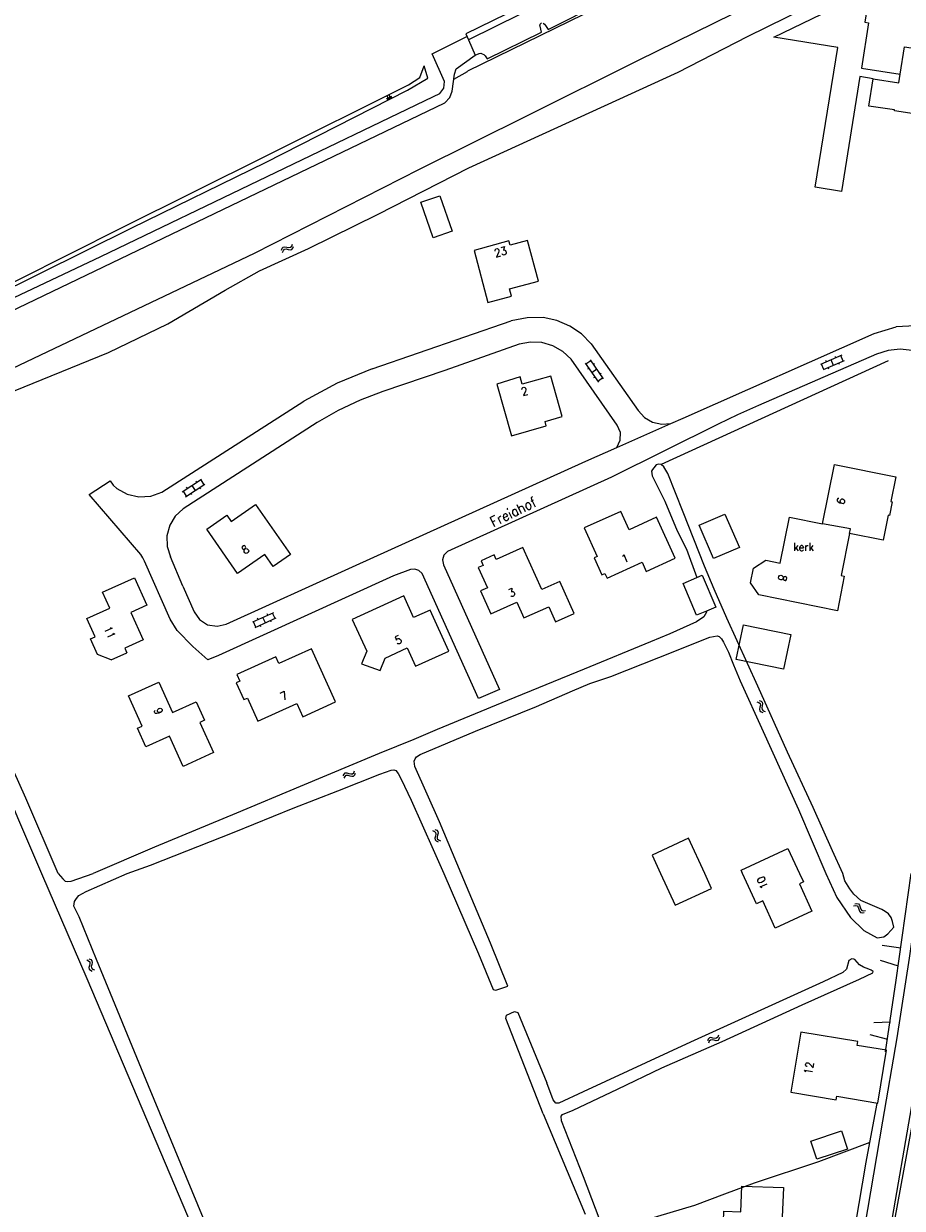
# Model space of a CAD drawing. Header units: metres. Extents: x 189705 to 199106, y 581686 to 588448.
# Tile 173 of 256: x 194777 to 194953, y 582933 to 583170. Entities that reach past the tile are written whole.
import ezdxf

# ---------------------------------------------------------------- set-up
doc = ezdxf.new("R2010")
doc.units = ezdxf.units.M
doc.layers.add('B-WA-OG-GBKN-G', color=7, linetype='Continuous', lineweight=18)
doc.styles.add('Style-STANDARD', font='STANDARD.shx')

msp = doc.modelspace()

# ---------------------------------------------------------------- linework, layer by layer
at = {"layer": 'B-WA-OG-GBKN-G'}
for p, q in [((194850.338, 583154.354), (194849.906, 583155.187)), ((194850.129, 583154.246), (194849.913, 583154.663)), ((194850.754, 583154.57), (194850.323, 583155.403)), ((194850.546, 583154.462), (194850.33, 583154.879)), ((194850.963, 583154.678), (194850.747, 583155.095)), ((194830.916, 583125.166), (194831.062, 583125.548)), ((194828.871, 583124.343), (194829.014, 583124.725)), ((194829.014, 583124.725), (194829.232, 583124.969)), ((194829.109, 583123.907), (194829.255, 583124.288)), ((194829.232, 583124.969), (194829.566, 583125.027)), ((194829.255, 583124.288), (194829.475, 583124.531)), ((194829.475, 583124.531), (194829.797, 583124.587)), ((194829.566, 583125.027), (194829.965, 583124.945)), ((194829.797, 583124.587), (194830.204, 583124.51)), ((194829.965, 583124.945), (194830.365, 583124.864)), ((194830.204, 583124.51), (194830.603, 583124.426)), ((194830.365, 583124.864), (194830.69, 583124.917)), ((194830.603, 583124.426), (194830.928, 583124.479)), ((194830.69, 583124.917), (194830.916, 583125.166)), ((194830.928, 583124.479), (194831.154, 583124.73)), ((194831.154, 583124.73), (194831.299, 583125.112)), ((194889.489, 583101.778), (194892.123, 583098.007)), ((194890.588, 583102.301), (194889.604, 583101.614)), ((194890.473, 583102.465), (194893.107, 583098.694)), ((194940.687, 583103.396), (194936.473, 583101.552)), ((194941.169, 583102.297), (194936.955, 583100.452)), ((194937.618, 583102.053), (194937.498, 583102.328)), ((194939.062, 583101.375), (194938.58, 583102.474)), ((194939.54, 583102.894), (194939.42, 583103.169)), ((194940.234, 583101.56), (194940.113, 583101.835)), ((194940.985, 583102.217), (194940.504, 583103.316)), ((194890.206, 583100.752), (194889.96, 583100.58)), ((194891.79, 583100.58), (194890.806, 583099.893)), ((194891.379, 583101.693), (194891.133, 583101.521)), ((194892.695, 583099.809), (194892.449, 583099.637)), ((194937.138, 583100.533), (194936.657, 583101.632)), ((194938.128, 583100.639), (194938.008, 583100.914)), ((194891.408, 583099.032), (194891.162, 583098.86)), ((194892.993, 583098.858), (194892.009, 583098.171)), ((194809.062, 583076.169), (194812.931, 583078.658)), ((194811.801, 583078.288), (194811.964, 583078.036)), ((194812.763, 583078.55), (194813.412, 583077.54)), ((194809.23, 583076.277), (194809.88, 583075.268)), ((194809.711, 583075.16), (194813.58, 583077.649)), ((194809.869, 583077.045), (194810.031, 583076.792)), ((194810.764, 583075.837), (194810.927, 583075.585)), ((194810.996, 583077.414), (194811.646, 583076.404)), ((194812.529, 583076.972), (194812.691, 583076.72)), ((194827.281, 583052.027), (194823.09, 583050.132)), ((194823.767, 583049.121), (194823.272, 583050.214)), ((194827.776, 583050.934), (194823.585, 583049.038)), ((194824.229, 583050.647), (194824.105, 583050.92)), ((194825.68, 583049.986), (194825.186, 583051.08)), ((194826.141, 583051.511), (194826.017, 583051.785)), ((194826.85, 583050.186), (194826.726, 583050.459)), ((194827.594, 583050.852), (194827.099, 583051.945)), ((194824.756, 583049.239), (194824.632, 583049.512)), ((194923.764, 583034.275), (194924.144, 583034.13)), ((194924.144, 583034.13), (194924.388, 583033.91)), ((194924.199, 583034.514), (194924.581, 583034.371)), ((194924.445, 583033.589), (194924.368, 583033.181)), ((194924.388, 583033.91), (194924.445, 583033.589)), ((194924.581, 583034.371), (194924.825, 583034.154)), ((194924.803, 583033.422), (194924.723, 583033.021)), ((194924.884, 583033.82), (194924.803, 583033.422)), ((194924.825, 583034.154), (194924.884, 583033.82)), ((194924.368, 583033.181), (194924.285, 583032.782)), ((194924.285, 583032.782), (194924.34, 583032.457)), ((194924.34, 583032.457), (194924.59, 583032.231)), ((194924.59, 583032.231), (194924.973, 583032.087)), ((194924.723, 583033.021), (194924.777, 583032.696)), ((194924.777, 583032.696), (194925.026, 583032.47)), ((194925.026, 583032.47), (194925.409, 583032.326)), ((194841.196, 583019.458), (194841.371, 583019.826)), ((194841.371, 583019.826), (194841.609, 583020.051)), ((194841.397, 583019.003), (194841.574, 583019.37)), ((194841.574, 583019.37), (194841.814, 583019.594)), ((194841.609, 583020.051), (194841.946, 583020.081)), ((194841.814, 583019.594), (194842.139, 583019.623)), ((194841.946, 583020.081), (194842.336, 583019.966)), ((194842.139, 583019.623), (194842.539, 583019.512)), ((194842.336, 583019.966), (194842.728, 583019.851)), ((194842.539, 583019.512), (194842.929, 583019.395)), ((194842.728, 583019.851), (194843.056, 583019.878)), ((194842.929, 583019.395), (194843.258, 583019.421)), ((194843.056, 583019.878), (194843.303, 583020.106)), ((194843.258, 583019.421), (194843.504, 583019.652)), ((194843.303, 583020.106), (194843.48, 583020.475)), ((194843.504, 583019.652), (194843.68, 583020.02)), ((194859.045, 583008.57), (194859.417, 583008.405)), ((194859.417, 583008.405), (194859.649, 583008.172)), ((194859.59, 583007.445), (194859.486, 583007.051)), ((194859.493, 583008.785), (194859.866, 583008.622)), ((194859.689, 583007.848), (194859.59, 583007.445)), ((194859.649, 583008.172), (194859.689, 583007.848)), ((194859.866, 583008.622), (194860.099, 583008.392)), ((194860.037, 583007.662), (194859.936, 583007.266)), ((194859.936, 583007.266), (194859.972, 583006.939)), ((194860.139, 583008.056), (194860.037, 583007.662)), ((194860.099, 583008.392), (194860.139, 583008.056)), ((194859.486, 583007.051), (194859.523, 583006.724)), ((194859.523, 583006.724), (194859.761, 583006.485)), ((194859.761, 583006.485), (194860.135, 583006.32)), ((194859.972, 583006.939), (194860.209, 583006.7)), ((194860.209, 583006.7), (194860.583, 583006.535)), ((194943.049, 582993.533), (194943.452, 582993.59)), ((194943.314, 582993.953), (194943.716, 582994.013)), ((194943.452, 582993.59), (194943.772, 582993.516)), ((194943.716, 582994.013), (194944.036, 582993.942)), ((194943.772, 582993.516), (194943.978, 582993.263)), ((194943.978, 582993.263), (194944.108, 582992.87)), ((194944.036, 582993.942), (194944.249, 582993.679)), ((194944.249, 582993.679), (194944.372, 582993.291)), ((194944.372, 582993.291), (194944.496, 582992.902)), ((194944.108, 582992.87), (194944.23, 582992.48)), ((194944.23, 582992.48), (194944.435, 582992.223)), ((194944.435, 582992.223), (194944.764, 582992.147)), ((194944.496, 582992.902), (194944.701, 582992.645)), ((194944.701, 582992.645), (194945.029, 582992.568)), ((194944.764, 582992.147), (194945.168, 582992.207)), ((194945.029, 582992.568), (194945.433, 582992.627)), ((194790.006, 582982.766), (194790.381, 582982.606)), ((194790.381, 582982.606), (194790.615, 582982.376)), ((194790.451, 582982.987), (194790.827, 582982.829)), ((194790.566, 582981.649), (194790.467, 582981.253)), ((194790.467, 582981.253), (194790.508, 582980.926)), ((194790.659, 582982.053), (194790.566, 582981.649)), ((194790.615, 582982.376), (194790.659, 582982.053)), ((194790.827, 582982.829), (194791.062, 582982.602)), ((194791.01, 582981.871), (194790.914, 582981.474)), ((194790.914, 582981.474), (194790.955, 582981.148)), ((194791.107, 582982.266), (194791.01, 582981.871)), ((194791.062, 582982.602), (194791.107, 582982.266)), ((194790.508, 582980.926), (194790.749, 582980.691)), ((194790.749, 582980.691), (194791.126, 582980.531)), ((194790.955, 582981.148), (194791.194, 582980.911)), ((194791.194, 582980.911), (194791.571, 582980.752)), ((194914.266, 582967.214), (194914.035, 582966.968)), ((194914.592, 582967.261), (194914.266, 582967.214)), ((194914.989, 582967.168), (194914.592, 582967.261)), ((194915.395, 582967.082), (194914.989, 582967.168)), ((194915.717, 582967.132), (194915.395, 582967.082)), ((194915.943, 582967.37), (194915.717, 582967.132)), ((194916.097, 582967.748), (194915.943, 582967.37)), ((194916.325, 582967.307), (194916.174, 582966.928)), ((194914.035, 582966.968), (194913.881, 582966.589)), ((194914.263, 582966.527), (194914.11, 582966.148)), ((194914.495, 582966.771), (194914.263, 582966.527)), ((194914.821, 582966.818), (194914.495, 582966.771)), ((194915.22, 582966.728), (194914.821, 582966.818)), ((194915.616, 582966.638), (194915.22, 582966.728)), ((194915.951, 582966.689), (194915.616, 582966.638)), ((194916.174, 582966.928), (194915.951, 582966.689))]:
    msp.add_line(p, q, dxfattribs=at)
at = {"layer": 'B-WA-OG-GBKN-G', "flags": 128}
for points in [[(194980.872, 583224.745), (194981.569, 583223.283), (194981.587, 583222.934), (194981.431, 583222.65), (194980.891, 583222.305), (194933.817, 583199.391), (194933.435, 583199.559), (194866.19, 583166.305)], [(194983.926, 583215.235), (194982.039, 583215.625), (194981.077, 583215.795), (194980.772, 583215.826), (194980.441, 583215.807), (194979.727, 583215.668), (194979.163, 583215.398), (194865.993, 583160.045)], [(194934.655, 583202.12), (194932.705, 583201.089), (194933.023, 583200.435), (194865.666, 583167.491), (194866.19, 583166.305)], [(194946.947, 583158.554), (194944.331, 583158.975), (194940.647, 583136.059), (194935.394, 583136.903), (194939.88, 583164.805), (194927.104, 583166.859), (194946.303, 583176.173), (194945.309, 583169.82), (194946.03, 583169.707), (194944.612, 583160.647), (194952.368, 583159.434)], [(194922.796, 583173.393), (194899.898, 583162.102), (194878.049, 583151.224), (194856.329, 583140.471)], [(194881.131, 583169.669), (194881.355, 583169.461), (194881.579, 583169.177), (194882.073, 583168.406), (194892.818, 583173.747)], [(194908.064, 583159.841), (194921.865, 583166.955), (194937.457, 583174.722)], [(194866.19, 583166.305), (194867.545, 583163.237), (194868.314, 583163.604), (194868.646, 583163.674), (194868.923, 583163.542), (194869.251, 583163.409), (194869.525, 583163.124), (194869.946, 583162.532), (194880.792, 583167.82), (194880.509, 583169.045), (194880.462, 583169.224), (194880.517, 583169.451), (194880.801, 583169.7)], [(194861.429, 583157.988), (194858.924, 583163.528), (194865.897, 583166.968)], [(194862.951, 583156.08), (194863.405, 583159.451), (194863.714, 583160.551), (194867.545, 583163.237)], [(194952.368, 583159.434), (194953.226, 583164.917), (194962.374, 583163.494), (194963.75, 583161.578), (194962.255, 583152.146), (194960.341, 583150.731), (194951.193, 583152.148), (194951.219, 583152.317), (194946.071, 583153.104), (194946.944, 583158.535)], [(194680.407, 583075.721), (194681.334, 583072.806), (194686.501, 583074.224), (194691.089, 583075.283), (194695.166, 583076.79), (194707.154, 583082.52), (194726.161, 583091.838), (194746.97, 583102.641), (194771.219, 583115.063), (194799.015, 583128.801), (194825.688, 583141.869), (194854.058, 583156.242), (194858.079, 583158.698), (194857.327, 583161.121)], [(194680.407, 583075.721), (194682.624, 583074.82), (194686.86, 583075.004), (194690.417, 583075.912), (194705.881, 583083.503), (194722.696, 583091.953), (194746.21, 583103.481), (194765.953, 583113.274), (194796.973, 583128.812), (194825.925, 583143.225), (194854.214, 583157.356), (194856.492, 583158.806), (194857.327, 583161.121)], [(194773.607, 583095.514), (194794.353, 583103.966), (194806.211, 583109.666), (194817.646, 583116.363), (194824.461, 583120.233), (194834.295, 583124.717), (194848.149, 583131.547), (194866.28, 583140.749), (194908.064, 583159.841)], [(194863.275, 583158.488), (194866.012, 583160.012), (194865.993, 583160.045)], [(194946.944, 583158.535), (194952.101, 583157.728), (194952.368, 583159.434)], [(194859.227, 583155.033), (194860.454, 583155.579), (194861.257, 583156.656), (194861.429, 583157.988)], [(194672.297, 583067.277), (194685.478, 583072.731), (194691.369, 583074.316), (194733.455, 583095.003), (194792.801, 583123.076), (194859.227, 583155.033)], [(194673.291, 583065.286), (194686.206, 583071.006), (194691.149, 583071.927), (194861.488, 583153.771)], [(194861.488, 583153.771), (194862.453, 583154.778), (194862.951, 583156.08)], [(194856.329, 583140.471), (194823.456, 583123.695), (194765.478, 583096.175)], [(194862.932, 583128.119), (194859.167, 583126.813), (194856.687, 583133.901), (194860.452, 583135.207), (194862.932, 583128.119)], [(194870.087, 583113.927), (194874.774, 583115.173), (194874.388, 583116.623), (194880.139, 583118.152), (194877.981, 583126.27), (194874.501, 583125.345), (194874.268, 583126.224), (194867.326, 583124.312), (194870.087, 583113.927)], [(194846.972, 583100.707), (194874.739, 583110.244)], [(194881.095, 583110.902), (194877.891, 583110.821), (194874.739, 583110.244)], [(194890.706, 583105.681), (194888.723, 583107.654), (194886.403, 583109.217), (194883.829, 583110.313), (194881.095, 583110.902)], [(194947.146, 583107.712), (194951.568, 583109.065)], [(194955.367, 583109.276), (194951.568, 583109.065)], [(194906.613, 583089.771), (194909.038, 583090.848), (194947.146, 583107.712)], [(194876.34, 583105.603), (194861.472, 583100.322), (194849.107, 583096.124)], [(194886.721, 583102.61), (194885.047, 583104.164), (194883.059, 583105.288), (194880.865, 583105.92), (194878.584, 583106.027), (194876.34, 583105.603)], [(194890.706, 583105.681), (194900.079, 583092.376)], [(194954.73, 583104.364), (194952.323, 583104.584), (194949.921, 583104.32), (194947.619, 583103.583)], [(194947.619, 583103.583), (194924.098, 583093.384), (194919.858, 583091.486), (194916.008, 583089.632), (194894.747, 583079.056), (194862.044, 583064.237)], [(194895.903, 583089.465), (194886.721, 583102.61)], [(194949.981, 583102.287), (194904.65, 583081.577)], [(194846.972, 583100.707), (194840.016, 583097.788), (194833.363, 583094.23)], [(194871.84, 583097.626), (194874.781, 583087.317), (194881.716, 583089.289), (194881.47, 583090.154), (194884.923, 583091.136), (194882.626, 583099.216), (194876.903, 583097.589), (194876.488, 583099.051), (194871.84, 583097.626)], [(194849.107, 583096.124), (194844.57, 583094.444), (194840.191, 583092.387), (194836.001, 583089.968)], [(194805.03, 583076.059), (194833.363, 583094.23)], [(194900.079, 583092.376), (194901.333, 583090.998), (194902.94, 583090.056), (194904.755, 583089.634), (194906.613, 583089.771)], [(194836.001, 583089.968), (194809.271, 583072.773)], [(194895.82, 583084.975), (194906.613, 583089.771)], [(194895.82, 583084.975), (194896.474, 583086.417), (194896.503, 583088), (194895.903, 583089.465)], [(194889.634, 583082.226), (194895.82, 583084.975)], [(194817.867, 583049.759), (194843.081, 583061.203), (194889.634, 583082.226)], [(194940.88, 583000), (194938.866, 583004.52), (194934.983, 583013.132), (194929.875, 583024.206), (194923.941, 583037.354), (194917.786, 583050.938), (194915.224, 583056.754), (194913.3, 583061.314), (194909.05, 583072.092), (194905.964, 583079.774), (194905.2, 583081.11), (194904.65, 583081.577), (194904.194, 583081.662), (194903.684, 583081.544), (194903.215, 583080.943), (194902.93, 583080.618), (194902.694, 583080.241), (194902.881, 583079.348), (194903.688, 583077.63), (194905.381, 583074.295), (194907.839, 583068.379), (194909.677, 583064.685), (194911.776, 583059.031)], [(194936.877, 583069.758), (194939.232, 583081.573), (194951.456, 583079.107)], [(194801.561, 583062.33), (194801.207, 583062.993), (194800.791, 583063.619), (194790.525, 583075.615), (194794.672, 583078.333), (194795.299, 583077.472), (194796.024, 583076.788)], [(194951.456, 583079.107), (194950.493, 583074.206), (194950.767, 583074.152)], [(194796.024, 583076.788), (194798.111, 583075.668), (194800.424, 583075.155), (194802.79, 583075.289), (194805.03, 583076.059)], [(194830.658, 583063.617), (194827.21, 583061.219), (194825.543, 583063.617), (194820.074, 583059.816), (194813.957, 583068.704), (194817.953, 583071.473), (194818.831, 583070.245), (194823.711, 583073.611), (194830.658, 583063.617)], [(194950.767, 583074.152), (194950.214, 583071.398)], [(194809.271, 583072.773), (194807.688, 583071.306), (194806.576, 583069.456), (194806.023, 583067.37), (194806.074, 583065.212), (194806.723, 583063.154)], [(194896.594, 583072.226), (194889.311, 583068.937), (194891.902, 583063.237), (194891.31, 583062.968), (194892.842, 583059.599), (194893.434, 583059.868), (194893.869, 583058.912), (194900.834, 583062.078), (194901.662, 583060.257), (194907.435, 583062.882), (194903.713, 583071.068), (194898.25, 583068.584), (194896.594, 583072.226)], [(194917.383, 583071.705), (194920.253, 583065.042), (194915.117, 583062.83), (194912.247, 583069.493), (194917.383, 583071.705)], [(194942.214, 583067.801), (194940.589, 583059.463), (194941.188, 583059.346), (194939.829, 583052.382), (194924.175, 583055.559), (194922.511, 583057.991), (194923.066, 583060.901), (194925.533, 583062.491), (194928.414, 583061.918), (194930.241, 583071.08), (194936.877, 583069.758)], [(194950.214, 583071.398), (194949.94, 583071.453), (194948.971, 583066.483)], [(194942.214, 583067.801), (194942.412, 583068.727), (194936.877, 583069.758)], [(194948.971, 583066.483), (194942.214, 583067.801)], [(194862.044, 583064.237), (194861.305, 583063.534), (194861.013, 583062.557), (194861.245, 583061.564)], [(194877.055, 583065.025), (194871.744, 583062.643), (194871.331, 583063.565), (194868.717, 583062.387), (194869.121, 583061.466), (194868.155, 583061.041), (194869.97, 583057.014), (194868.582, 583056.388), (194870.652, 583051.777), (194875.859, 583054.111), (194877.263, 583050.978), (194882.251, 583053.213), (194883.589, 583050.226), (194887.28, 583051.88), (194884.414, 583058.275), (194880.806, 583056.658), (194877.055, 583065.025)], [(194854.63, 583060.635), (194851.241, 583059.392), (194816.322, 583043.507), (194814.164, 583042.615), (194811.196, 583045.256), (194808.064, 583048.499), (194806.649, 583050.712), (194801.561, 583062.33)], [(194809.183, 583057.328), (194806.723, 583063.154)], [(194861.245, 583061.564), (194872.393, 583036.72), (194868.194, 583034.9), (194856.942, 583059.84)], [(194856.942, 583059.84), (194856.317, 583060.444), (194855.494, 583060.726), (194854.63, 583060.635)], [(194911.776, 583059.031), (194912.847, 583059.488), (194915.552, 583053.152), (194913.675, 583052.351)], [(194794.924, 583042.641), (194792.167, 583043.7), (194790.768, 583046.81), (194791.68, 583047.22), (194790.039, 583050.868), (194794.598, 583052.92), (194793.162, 583056.112), (194799.546, 583058.984)], [(194799.546, 583058.984), (194801.996, 583053.526)], [(194809.183, 583057.328), (194811.454, 583052.199)], [(194913.675, 583052.351), (194911.733, 583051.522), (194909.028, 583057.857), (194911.776, 583059.031)], [(194862.27, 583044.382), (194858.53, 583052.564), (194855.251, 583051.061), (194853.267, 583055.388), (194842.992, 583050.68), (194845.887, 583044.362), (194844.819, 583041.806), (194848.551, 583040.479), (194849.6, 583042.988), (194853.968, 583044.985), (194855.631, 583041.347), (194862.27, 583044.382)], [(194913.675, 583052.351), (194913.691, 583052.157), (194913.166, 583051.227), (194911.7, 583050.237), (194906.395, 583047.794), (194902.504, 583046.24), (194889.318, 583040.792), (194873.956, 583034.495), (194859.976, 583028.732), (194855.29, 583026.735), (194848.378, 583023.94), (194832.604, 583017.321), (194819.878, 583012.042), (194803.541, 583005.229), (194791.288, 583000)], [(194801.996, 583053.526), (194798.811, 583052.091), (194801.278, 583046.616), (194797.628, 583044.963), (194798.041, 583044.05)], [(194811.454, 583052.199), (194812.539, 583050.64), (194814.146, 583049.626), (194816.02, 583049.316), (194817.867, 583049.759)], [(194784.301, 583000), (194777.878, 583015.058), (194772.8, 583026.361), (194768.013, 583036.946), (194763.958, 583045.865), (194763.367, 583046.918), (194762.842, 583047.385), (194762.212, 583047.677), (194761.937, 583047.758)], [(194864.764, 583000), (194860.401, 583010.273), (194855.497, 583021.368), (194855.338, 583022.413), (194855.574, 583022.841), (194855.811, 583023.269), (194856.581, 583023.712), (194867.568, 583028.362), (194879.805, 583033.345), (194886.925, 583036.415), (194890.408, 583037.875), (194894.576, 583039.297), (194904.199, 583043.057), (194914.387, 583047.138), (194915.816, 583047.442), (194916.194, 583047.282), (194916.668, 583046.816), (194917.114, 583046.172), (194918.068, 583044.121), (194919.115, 583041.637), (194920.403, 583038.436), (194924.995, 583028.337), (194932.054, 583012.78), (194937.502, 583000)], [(194929.066, 583040.734), (194919.622, 583042.683), (194921.053, 583049.62), (194930.497, 583047.672), (194929.066, 583040.734)], [(194762.462, 583043.275), (194764.289, 583038.946), (194768.775, 583028.596), (194772.333, 583020.295), (194776.232, 583011.201), (194780.973, 583000)], [(194794.924, 583042.641), (194798.041, 583044.05)], [(194834.868, 583044.835), (194828.352, 583041.885), (194827.746, 583043.228), (194819.965, 583039.705), (194820.572, 583038.365), (194819.87, 583038.047), (194821.392, 583034.683), (194822.085, 583034.996), (194824.169, 583030.392), (194831.964, 583033.92), (194833.161, 583031.276), (194839.67, 583034.222), (194834.868, 583044.835)], [(194813.489, 583030.562), (194812.554, 583030.136), (194815.301, 583024.116), (194809.253, 583021.373), (194806.515, 583027.413), (194801.839, 583025.293), (194800.169, 583028.977), (194801.097, 583029.398), (194798.366, 583035.419), (194804.406, 583038.158)], [(194804.406, 583038.158), (194807.133, 583032.124), (194811.822, 583034.241), (194813.489, 583030.562)], [(194798.097, 583000), (194802.739, 583001.661), (194819.453, 583008.263), (194831.204, 583013.026), (194840.135, 583016.494), (194848.532, 583019.846), (194850.757, 583020.643), (194851.316, 583020.658), (194851.721, 583020.574), (194852.167, 583019.956), (194852.756, 583018.827), (194854.737, 583014.597), (194859.132, 583004.781), (194861.283, 583000)], [(194913.344, 583000), (194910.128, 583007.014), (194902.856, 583003.68)], [(194920.904, 583000), (194920.59, 583000.683), (194929.96, 583004.979)], [(194929.96, 583004.979), (194932.284, 583000)], [(194902.856, 583003.68), (194904.543, 583000)], [(194780.973, 583000), (194790.036, 582979.029)], [(194784.301, 583000), (194785.232, 582998.935), (194785.686, 582998.5), (194786.219, 582998.395), (194786.93, 582998.466), (194791.288, 583000)], [(194791.97, 582982.827), (194788.528, 582991.365), (194787.452, 582993.482), (194787.56, 582994.421), (194787.996, 582995.027), (194788.459, 582995.583), (194789.887, 582996.411), (194798.097, 583000)], [(194861.283, 583000), (194868.225, 582984.002)], [(194870.602, 582986.069), (194864.764, 583000)], [(194904.543, 583000), (194907.44, 582993.681), (194914.713, 582997.015), (194913.344, 583000)], [(194932.284, 583000), (194933.068, 582998.32), (194932.266, 582997.956), (194934.748, 582992.476), (194927.421, 582989.084), (194924.921, 582994.541), (194923.673, 582993.968), (194920.904, 583000)], [(194956.507, 583000), (194954.117, 582983.075), (194951.661, 582967.211), (194948.842, 582950.563), (194945.253, 582929.447), (194940.881, 582905.618), (194938.311, 582891.686), (194937.975, 582887.496), (194936.401, 582880.849), (194934.017, 582874.768), (194932.965, 582872.119)], [(194937.502, 583000), (194939.727, 582995.224), (194942.415, 582991.216), (194945.115, 582988.655), (194947.746, 582987.162), (194949.119, 582987.356), (194949.911, 582987.934), (194951.065, 582989.298), (194950.844, 582990.392), (194950.571, 582991.208), (194949.992, 582991.949), (194949.386, 582992.41), (194948.677, 582992.796), (194944.525, 582994.63), (194943.111, 582995.886), (194942.306, 582996.96), (194941.327, 582998.542), (194940.88, 583000)], [(194962.221, 583000), (194957.038, 582962.751), (194951.234, 582930.902), (194946.914, 582907.2), (194944.796, 582895.212)], [(194945.579, 582903.468), (194949.636, 582924.486), (194955.559, 582958.646), (194958.788, 582982.458), (194961.258, 583000)], [(194949.431, 582964.4), (194951.57, 582978.749), (194954.552, 583000)], [(194868.225, 582984.002), (194871.136, 582976.884), (194871.647, 582976.74), (194874.049, 582977.534), (194870.602, 582986.069)], [(194952.507, 582985.12), (194948.776, 582985.604)], [(194832.991, 582883.707), (194802.374, 582957.621), (194791.97, 582982.827)], [(194942.709, 582982.98), (194942.096, 582982.629), (194941.651, 582980.905), (194940.91, 582980.224), (194937.009, 582978.372), (194910.521, 582966.366), (194889.079, 582956.408), (194884.26, 582954.182), (194883.599, 582954.186), (194883.122, 582954.85), (194881.851, 582958.213)], [(194893.937, 582926.82), (194889.128, 582939.459), (194884.767, 582950.646), (194884.672, 582951.561), (194884.98, 582951.914), (194887.07, 582952.814), (194895.967, 582956.943), (194904.816, 582961.249), (194916.797, 582966.499), (194932.782, 582973.777), (194944.203, 582978.929), (194946.905, 582980.154), (194946.933, 582980.459), (194946.554, 582980.716), (194946.124, 582980.897), (194945.034, 582981.312), (194944.25, 582981.75), (194943.292, 582982.849), (194943.09, 582982.927), (194942.709, 582982.98)], [(194948.373, 582982.736), (194951.947, 582981.567)], [(194790.036, 582979.029), (194812.927, 582925.146), (194830.791, 582881.716)], [(194881.093, 582952.045), (194873.649, 582971.08), (194873.756, 582971.754), (194875.394, 582972.482), (194876.068, 582972.284), (194881.851, 582958.213)], [(194947.059, 582970.269), (194950.44, 582970.422)], [(194930.544, 582956.343), (194939.607, 582954.854), (194939.727, 582955.563), (194947.908, 582954.172), (194949.639, 582964.753), (194943.782, 582965.713), (194943.912, 582966.505), (194932.502, 582968.359), (194930.544, 582956.343)], [(194949.854, 582966.869), (194946.355, 582967.809)], [(194946.296, 582946.304), (194947.735, 582954.131)], [(194881.093, 582952.045), (194889.504, 582932.011)], [(194935.706, 582942.999), (194934.512, 582946.622), (194940.63, 582948.637), (194941.823, 582945.014), (194935.706, 582942.999)], [(194946.296, 582946.304), (194936.052, 582942.473), (194923.215, 582938.246), (194917.304, 582936.052), (194911.291, 582933.784), (194903.932, 582931.601), (194898.304, 582929.838), (194893.466, 582928.374)], [(194943.439, 582929.836), (194945.579, 582942.404), (194946.296, 582946.304)], [(194929.086, 582937.362), (194928.495, 582924.089), (194920.204, 582924.499), (194920.374, 582928.503), (194917.016, 582928.644), (194917.184, 582932.638), (194920.541, 582932.497), (194920.759, 582937.647), (194929.086, 582937.362)]]:
    msp.add_lwpolyline(points, dxfattribs=at)

# ---------------------------------------------------------------- texts
at = {"layer": 'B-WA-OG-GBKN-G', "style": 'Style-STANDARD'}
for s, height, rotation, p in [('23', 1.6, 14.89819, (194871.599, 583122.93)), ('2', 1.6, 15.84308, (194876.99, 583095.275)), ('Freiahof', 2, 26.05235, (194871.13, 583069.096)), ('6', 1.6, 74.03098, (194941.119, 583073.479)), ('8', 1.6, 34.81835, (194821.6, 583063.616)), ('1', 1.6, 23.8229, (194897.188, 583061.917)), ('8', 1.6, 256.64466, (194928.264, 583059.74)), ('3', 1.6, 23.25876, (194874.568, 583055.057)), ('11', 1.6, 294.25908, (194793.346, 583048.913)), ('5', 1.6, 23.95086, (194851.949, 583045.602)), ('7', 1.6, 25.97571, (194829.144, 583034.478)), ('9', 1.6, 294.25908, (194803.342, 583032.621)), ('10', 1.6, 114.33487, (194926.117, 582997.341)), ('12', 1.6, 80.67894, (194934.755, 582959.808))]:
    msp.add_text(s, height=height, rotation=rotation, dxfattribs=at).set_placement(p)
msp.add_text('kerk', height=1.6, dxfattribs=at).set_placement((194931.041, 583064.339))

doc.saveas('drawing.dxf')
